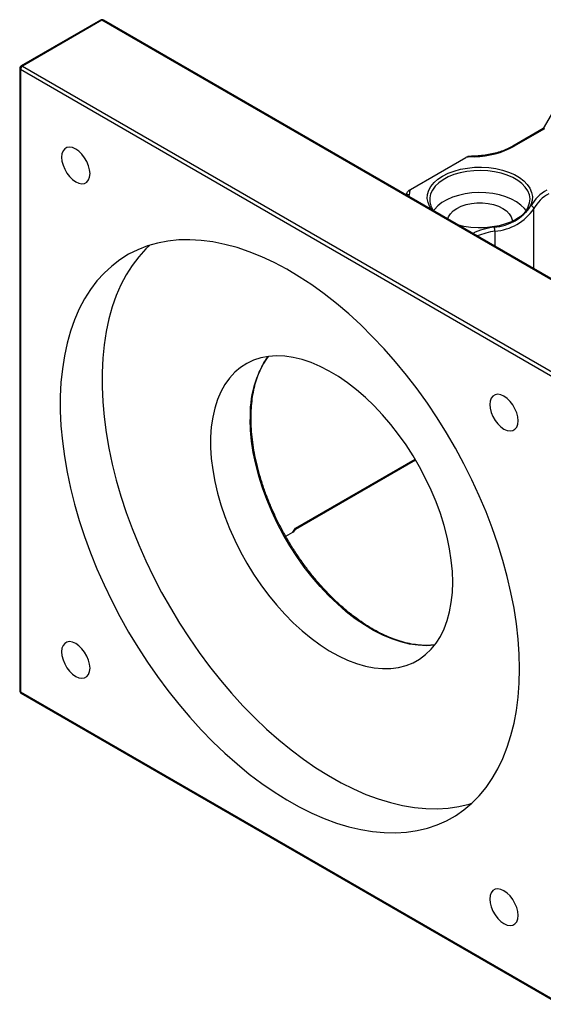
# Model space of a CAD drawing. Header units: millimetres. Extents: x 39 to 284, y 19 to 199.
# Tile 5 of 6: x 193 to 223, y 109 to 165. Entities that reach past the tile are written whole.
import ezdxf

# ---------------------------------------------------------------- set-up
doc = ezdxf.new("R2010")
doc.units = ezdxf.units.MM

msp = doc.modelspace()

# ---------------------------------------------------------------- linework, layer by layer
at = {"color": 7, "linetype": 'Continuous', "lineweight": 25}
for p, q in [((197.974, 164.7169), (193.4957, 162.1316)), ((198.0574, 164.7087), (193.579, 162.1234)), ((228.4629, 147.1559), (198.0574, 164.7087)), ((228.5463, 147.1642), (198.1407, 164.7169)), ((193.4123, 161.9873), (193.4123, 126.876)), ((223.8668, 144.3665), (193.4612, 161.9193)), ((193.4612, 161.9193), (193.4612, 126.808)), ((193.579, 162.1234), (223.9846, 144.5706)), ((224.1241, 160.5986), (222.9686, 158.5973)), ((222.9728, 158.5997), (221.2471, 157.6035)), ((223.0418, 158.5832), (221.3305, 157.5952)), ((215.4679, 155.1634), (218.5949, 156.9685)), ((208.975, 135.9812), (215.761, 139.8987)), ((208.4305, 135.5872), (208.8334, 135.8198)), ((208.8334, 135.8198), (208.9748, 136.0375)), ((208.9182, 135.8939), (208.9778, 135.9856)), ((193.4612, 126.808), (223.8668, 109.2552)), ((193.4957, 126.7317), (223.9013, 109.1789))]:
    msp.add_line(p, q, dxfattribs=at)
at = {"color": 8, "linetype": 'Continuous', "lineweight": 25}
for p, q in [((215.3985, 154.8693), (215.3808, 154.7644)), ((222.4374, 150.6907), (222.4374, 154.0755)), ((220.2436, 152.809), (220.2436, 151.9572)), ((208.9748, 136.0375), (215.736, 139.9407))]:
    msp.add_line(p, q, dxfattribs=at)
at = {"color": 7, "linetype": 'Continuous', "lineweight": 25, "flags": 128}
for points in [[(197.382, 156.0536), (197.3619, 156.2711), (197.3026, 156.5009), (197.2072, 156.7315), (197.0803, 156.9513), (196.9283, 157.1492), (196.7589, 157.3155), (196.5806, 157.4416), (196.4023, 157.5213), (196.2329, 157.5507), (196.081, 157.5282), (195.9541, 157.4549), (195.8586, 157.3345), (195.7993, 157.1731), (195.7792, 156.9788), (195.7993, 156.7613), (195.8586, 156.5315), (195.9541, 156.3009), (196.081, 156.0811), (196.2329, 155.8832), (196.4023, 155.7169), (196.5806, 155.5908), (196.7589, 155.511), (196.9283, 155.4817), (197.0803, 155.5042), (197.2072, 155.5775), (197.3026, 155.6979), (197.3619, 155.8592), (197.382, 156.0536)], [(221.4383, 153.4672), (221.5903, 153.567), (221.817, 153.754), (221.9965, 153.9573), (222.1252, 154.173), (222.2006, 154.397), (222.2213, 154.6249), (222.1869, 154.8522), (222.0979, 155.0746), (221.9563, 155.2876), (221.7646, 155.4872), (221.5268, 155.6695), (221.2472, 155.8308), (220.9316, 155.9681), (220.5858, 156.0788), (220.2168, 156.1606), (219.8316, 156.2119), (219.4379, 156.2318), (219.0431, 156.2198), (218.6551, 156.1763), (218.2813, 156.102), (217.9291, 155.9984), (217.6053, 155.8675), (217.3162, 155.7119), (217.0675, 155.5345), (216.8639, 155.3389), (216.7094, 155.1289), (216.6071, 154.9085), (216.559, 154.682), (216.5659, 154.4538), (216.6277, 154.2284), (216.7433, 154.0102), (216.7708, 153.9704)], [(217.2907, 155.9162), (217.5958, 156.0699), (217.9344, 156.1981), (218.3001, 156.2985), (218.686, 156.3692), (219.085, 156.4089), (219.4897, 156.4169), (219.8925, 156.393), (220.2859, 156.3376), (220.6625, 156.2519), (221.0155, 156.1373), (221.3381, 155.9961), (221.6244, 155.8308), (221.8691, 155.6445), (222.0675, 155.4408), (222.2161, 155.2233), (222.3119, 154.9962), (222.3533, 154.7637), (222.3395, 154.5301), (222.2707, 154.2998), (222.1482, 154.077), (221.9743, 153.8659), (221.7523, 153.6704), (221.4862, 153.4942), (221.181, 153.3406), (220.8424, 153.2124), (220.4767, 153.112), (220.0908, 153.0413), (219.6918, 153.0016), (219.2871, 152.9936), (218.8843, 153.0175), (218.4909, 153.0729), (218.2027, 153.1354)], [(216.669, 154.0208), (216.5607, 154.1872), (216.4649, 154.4143), (216.4235, 154.6468), (216.4373, 154.8804), (216.5061, 155.1107), (216.6286, 155.3335), (216.8025, 155.5446), (217.0246, 155.7401), (217.2907, 155.9162)], [(222.006, 153.9704), (221.9129, 154.0869), (221.7093, 154.2825), (221.4606, 154.4599), (221.1715, 154.6155), (220.8477, 154.7464), (220.4955, 154.85), (220.1217, 154.9243), (219.7337, 154.9678), (219.339, 154.9797), (218.9452, 154.9599), (218.56, 154.9085), (218.191, 154.8267), (217.8453, 154.7161), (217.5296, 154.5788), (217.2501, 154.4174), (217.0122, 154.2352), (216.8205, 154.0356), (216.7708, 153.9704)], [(217.5745, 153.498), (217.6175, 153.6183), (217.7268, 153.7916), (217.8866, 153.9514), (218.092, 154.0927), (218.3369, 154.2113), (218.6136, 154.3035), (218.9139, 154.3666), (219.2286, 154.3987), (219.5482, 154.3987), (219.8629, 154.3666), (220.1632, 154.3035), (220.44, 154.2113), (220.6848, 154.0927), (220.8902, 153.9514), (221.05, 153.7916), (221.1593, 153.6183), (221.2148, 153.4366), (221.2217, 153.3443)], [(221.6276, 128.1035), (221.6082, 128.9322), (221.5503, 129.7807), (221.4538, 130.6465), (221.3192, 131.5271), (221.1469, 132.4199), (220.9372, 133.322), (220.691, 134.231), (220.4088, 135.1439), (220.0916, 136.0582), (219.7403, 136.9711), (219.356, 137.8799), (218.9397, 138.7818), (218.4928, 139.6742), (218.0165, 140.5544), (217.5123, 141.4197), (216.9817, 142.2677), (216.4263, 143.0957), (215.8477, 143.9013), (215.2477, 144.6821), (214.6281, 145.4358), (213.9906, 146.1601), (213.3372, 146.8528), (212.6699, 147.5119), (211.9907, 148.1354), (211.3015, 148.7214), (210.6044, 149.2683), (209.9016, 149.7743), (209.195, 150.238), (208.4869, 150.658), (207.7793, 151.033), (207.0743, 151.3619), (206.3741, 151.6437), (205.6807, 151.8776), (204.9962, 152.0629), (204.3227, 152.199), (203.6621, 152.2855), (203.0165, 152.3222), (202.3877, 152.309), (201.7776, 152.2458), (201.1881, 152.1329), (200.6209, 151.9707), (200.0777, 151.7596), (199.5601, 151.5002), (199.0697, 151.1933), (198.6079, 150.8398), (198.1762, 150.4408), (197.7757, 149.9975), (197.4077, 149.5112), (197.0734, 148.9833), (196.7736, 148.4154), (196.5093, 147.8093), (196.2813, 147.1667), (196.0902, 146.4895), (195.9366, 145.7798), (195.8211, 145.0397), (195.7438, 144.2713), (195.7052, 143.4771), (195.7052, 142.6593), (195.7438, 141.8204), (195.8211, 140.9629), (195.9366, 140.0893), (196.0902, 139.2023), (196.2813, 138.3046), (196.5093, 137.3987), (196.7736, 136.4874), (197.0734, 135.5734), (197.4077, 134.6595), (197.7757, 133.7483), (198.1762, 132.8426), (198.6079, 131.9451), (199.0697, 131.0585), (199.5601, 130.1854), (200.0777, 129.3284), (200.6209, 128.4901), (201.1881, 127.673), (201.7776, 126.8795), (202.3877, 126.112), (203.0165, 125.3727), (203.6621, 124.664), (204.3227, 123.9878), (204.9962, 123.3463), (205.6807, 122.7413), (206.3741, 122.1746), (207.0743, 121.648), (207.7793, 121.1629), (208.4869, 120.7209), (209.195, 120.3233), (209.9016, 119.9712), (210.6044, 119.6658), (211.3015, 119.4078), (211.9907, 119.1982), (212.6699, 119.0374), (213.3372, 118.926), (213.9906, 118.8644), (214.6281, 118.8527), (215.2477, 118.8909), (215.8477, 118.9789), (216.4263, 119.1165), (216.9817, 119.3033), (217.5123, 119.5386), (218.0165, 119.8219), (218.4928, 120.1522), (218.9397, 120.5286), (219.356, 120.9499), (219.7403, 121.4149), (220.0916, 121.9222), (220.4088, 122.4702), (220.691, 123.0574), (220.9372, 123.682), (221.1469, 124.3422), (221.3192, 125.0359), (221.4538, 125.7611), (221.5503, 126.5156), (221.6082, 127.2972), (221.6276, 128.1035)], [(200.7526, 152.0134), (200.5332, 151.8015), (200.1327, 151.3582), (199.7648, 150.8719), (199.4304, 150.344), (199.1306, 149.7761), (198.8663, 149.17), (198.6383, 148.5274), (198.4472, 147.8502), (198.2937, 147.1405), (198.1781, 146.4004), (198.1009, 145.632), (198.0622, 144.8378), (198.0622, 144.02), (198.1009, 143.1811), (198.1781, 142.3236), (198.2937, 141.45), (198.4472, 140.563), (198.6383, 139.6652), (198.8663, 138.7594), (199.1306, 137.8481), (199.4304, 136.9341), (199.7648, 136.0202), (200.1327, 135.109), (200.5332, 134.2033), (200.9649, 133.3058), (201.4267, 132.4192), (201.9171, 131.5461), (202.4347, 130.6891), (202.9779, 129.8508), (203.5451, 129.0337), (204.1346, 128.2402), (204.7447, 127.4727), (205.3735, 126.7334), (206.0191, 126.0247), (206.6797, 125.3485), (207.3533, 124.707), (208.0377, 124.102), (208.7311, 123.5353), (209.4313, 123.0087), (210.1363, 122.5236), (210.8439, 122.0816), (211.552, 121.684), (212.2586, 121.3319), (212.9614, 121.0265), (213.6585, 120.7685), (214.3477, 120.5588), (215.027, 120.3981), (215.6943, 120.2867), (216.3476, 120.2251), (216.9851, 120.2134), (217.6048, 120.2516), (218.2048, 120.3396), (218.7833, 120.4772), (218.9323, 120.5218)], [(217.8563, 133.002), (217.8368, 133.6102), (217.7781, 134.2376), (217.6808, 134.8805), (217.5454, 135.5352), (217.3725, 136.1981), (217.1633, 136.8652), (216.9189, 137.5328), (216.6407, 138.197), (216.3303, 138.8541), (215.9896, 139.5003), (215.6203, 140.1319), (215.2247, 140.7452), (214.805, 141.3368), (214.3637, 141.9032), (213.9032, 142.4412), (213.4262, 142.9478), (212.9354, 143.42), (212.4337, 143.8552), (211.9239, 144.2508), (211.4089, 144.6045), (210.8916, 144.9144), (210.3751, 145.1787), (209.8623, 145.3958), (209.3562, 145.5645), (208.8596, 145.6839), (208.3753, 145.7532), (207.9063, 145.7721), (207.455, 145.7405), (207.0242, 145.6585), (206.6163, 145.5266), (206.2336, 145.3455), (205.8783, 145.1164), (205.5525, 144.8405), (205.258, 144.5193), (204.9965, 144.1548), (204.7696, 143.749), (204.5784, 143.3043), (204.4241, 142.8232), (204.3077, 142.3084), (204.2296, 141.7628), (204.1905, 141.1898), (204.1905, 140.5924), (204.2296, 139.9741), (204.3077, 139.3385), (204.4241, 138.6892), (204.5784, 138.03), (204.7696, 137.3645), (204.9965, 136.6967), (205.258, 136.0303), (205.5525, 135.3691), (205.8783, 134.717), (206.2336, 134.0777), (206.6163, 133.4548), (207.0242, 132.8519), (207.455, 132.2725), (207.9063, 131.7199), (208.3753, 131.1972), (208.8596, 130.7074), (209.3562, 130.2534), (209.8623, 129.8378), (210.3751, 129.4628), (210.8916, 129.1308), (211.4089, 128.8435), (211.9239, 128.6026), (212.4337, 128.4096), (212.9354, 128.2654), (213.4262, 128.171), (213.9032, 128.1268), (214.3637, 128.1332), (214.805, 128.1901), (215.2247, 128.2971), (215.6203, 128.4537), (215.9896, 128.6589), (216.3303, 128.9117), (216.6407, 129.2104), (216.9189, 129.5535), (217.1633, 129.9389), (217.3725, 130.3645), (217.5454, 130.8277), (217.6808, 131.3261), (217.7781, 131.8566), (217.8368, 132.4163), (217.8563, 133.002)], [(221.5487, 142.1024), (221.5286, 142.32), (221.4693, 142.5498), (221.3738, 142.7804), (221.2469, 143.0001), (221.095, 143.1981), (220.9256, 143.3643), (220.7473, 143.4905), (220.569, 143.5702), (220.3996, 143.5996), (220.2476, 143.577), (220.1207, 143.5038), (220.0253, 143.3834), (219.966, 143.222), (219.9459, 143.0277), (219.966, 142.8102), (220.0253, 142.5804), (220.1207, 142.3498), (220.2476, 142.13), (220.3996, 141.932), (220.569, 141.7658), (220.7473, 141.6397), (220.9256, 141.5599), (221.095, 141.5306), (221.2469, 141.5531), (221.3738, 141.6264), (221.4693, 141.7467), (221.5286, 141.9081), (221.5487, 142.1024)], [(197.382, 128.1468), (197.3619, 128.3643), (197.3026, 128.5941), (197.2072, 128.8247), (197.0803, 129.0445), (196.9283, 129.2425), (196.7589, 129.4087), (196.5806, 129.5348), (196.4023, 129.6146), (196.2329, 129.6439), (196.081, 129.6214), (195.9541, 129.5481), (195.8586, 129.4278), (195.7993, 129.2664), (195.7792, 129.072), (195.7993, 128.8545), (195.8586, 128.6247), (195.9541, 128.3941), (196.081, 128.1743), (196.2329, 127.9764), (196.4023, 127.8102), (196.5806, 127.684), (196.7589, 127.6043), (196.9283, 127.5749), (197.0803, 127.5975), (197.2072, 127.6707), (197.3026, 127.7911), (197.3619, 127.9525), (197.382, 128.1468)], [(221.5487, 114.1957), (221.5286, 114.4132), (221.4693, 114.643), (221.3738, 114.8736), (221.2469, 115.0934), (221.095, 115.2913), (220.9256, 115.4576), (220.7473, 115.5837), (220.569, 115.6635), (220.3996, 115.6928), (220.2476, 115.6703), (220.1207, 115.597), (220.0253, 115.4766), (219.966, 115.3153), (219.9459, 115.1209), (219.966, 114.9034), (220.0253, 114.6736), (220.1207, 114.443), (220.2476, 114.2232), (220.3996, 114.0253), (220.569, 113.859), (220.7473, 113.7329), (220.9256, 113.6531), (221.095, 113.6238), (221.2469, 113.6463), (221.3738, 113.7196), (221.4693, 113.84), (221.5286, 114.0013), (221.5487, 114.1957)]]:
    msp.add_lwpolyline(points, dxfattribs=at)
at = {"color": 8, "linetype": 'Continuous', "lineweight": 25, "flags": 128}
for points in [[(216.8421, 129.4501), (216.8261, 129.448), (216.3749, 129.4164), (215.9058, 129.4353), (215.4215, 129.5046), (214.9249, 129.624), (214.4188, 129.7927), (213.906, 130.0098), (213.3895, 130.2741), (212.8723, 130.584), (212.3573, 130.9377), (211.8474, 131.3333), (211.3457, 131.7685), (210.8549, 132.2407), (210.3779, 132.7473), (209.9174, 133.2853), (209.4761, 133.8517), (209.0564, 134.4433), (208.6608, 135.0566), (208.2916, 135.6882), (207.9508, 136.3344), (207.6404, 136.9915), (207.3622, 137.6557), (207.1178, 138.3233), (206.9086, 138.9904), (206.7358, 139.6533), (206.6003, 140.308), (206.503, 140.9509), (206.4444, 141.5783), (206.4248, 142.1865)], [(193.4612, 126.808), (193.4634, 126.7828), (193.4701, 126.7611), (193.481, 126.7439), (193.4957, 126.7317), (193.4957, 126.7317)]]:
    msp.add_lwpolyline(points, dxfattribs=at)
at = {"color": 7, "linetype": 'Continuous', "lineweight": 25}
for centre, radius, start, end in [((198.0574, 164.5726), 0.1667, 60.00269, 119.99731), ((193.579, 161.9873), 0.1667, 119.99731, 180), ((193.717, 161.9076), 0.2561, 122.6043, 177.39619), ((218.9955, 161.9383), 4.9309, 271.26364, 298.26393), ((219.3821, 150.2168), 6.7974, 92.34313, 96.65096), ((216.7971, 154.6944), 1.4095, 160.56813, 172.87386), ((224.182, 153.2017), 2.1685, 117.75954, 151.46564), ((224.2518, 153.0889), 2.0652, 117.75959, 151.4656), ((220.0049, 155.7732), 2.7423, 274.04965, 325.94498), ((220.0392, 155.6964), 2.8947, 274.04965, 325.94498), ((222.2562, 154.0565), 0.1822, 5.97652, 83.45528), ((219.6332, 152.8077), 0.6104, 0.12351, 22.14127), ((193.579, 126.876), 0.1667, 180, 240.00269)]:
    msp.add_arc(centre, radius, start, end, dxfattribs=at)
at = {"color": 8, "linetype": 'Continuous', "lineweight": 25}
for centre, radius, start, end in [((198.0085, 164.6405), 0.0838, 54.38064, 114.30842), ((198.1062, 164.6405), 0.0838, 65.69002, 125.61978), ((193.4958, 161.9956), 0.0838, 185.70023, 245.62568), ((193.5302, 162.0552), 0.0838, 54.38064, 114.30842), ((221.282, 157.5309), 0.0806, 53.03625, 115.6878), ((219.0547, 157.0134), 0.0498, 354.47074, 30.98222), ((215.3871, 154.6939), 0.1757, 86.2795, 130.77105), ((220.9383, 148.2578), 4.8369, 98.79635, 113.80412), ((220.9673, 148.1711), 4.694, 98.86855, 111.58007), ((212.1333, 142.4772), 5.716, 145.21135, 182.91428), ((193.4958, 126.8844), 0.0838, 185.70023, 245.62568)]:
    msp.add_arc(centre, radius, start, end, dxfattribs=at)
at = {"color": 7, "linetype": 'Continuous', "lineweight": 25}
for centre, major_axis, ratio, start_param, end_param in [((208.7156, 135.8878), (0.2159, 0.07), 0.4861715, 5.1254451, 5.742908), ((208.857, 136.1056), (-0.1176, 0.1239), 0.350772, 3.225601, 3.8430638)]:
    msp.add_ellipse(centre, major_axis=major_axis, ratio=ratio, start_param=start_param, end_param=end_param, dxfattribs=at)
for points, knots in [([(221.2471, 157.6035), (221.1974, 157.5758), (221.0526, 157.4953), (220.7868, 157.3764), (220.444, 157.2562), (220.0767, 157.1599), (219.6912, 157.0896), (219.3617, 157.0525), (219.1624, 157.0423), (219.0974, 157.039)], [0, 0, 0, 0, 0.0868458, 0.2528817, 0.4191731, 0.5856813, 0.7523968, 0.9192759, 1, 1, 1, 1]), ([(218.5949, 156.9685), (218.6144, 156.9791), (218.6549, 157.0011), (218.6931, 157.0077), (218.7128, 157.0111)], [0, 0, 0, 0, 0.4839213, 1, 1, 1, 1]), ([(219.0974, 157.039), (219.0181, 157.0353), (218.8891, 157.0293), (218.7618, 157.0161), (218.7128, 157.0111)], [0, 0, 0, 0, 0.6150575, 1, 1, 1, 1]), ([(215.2636, 154.9093), (215.2636, 154.9217), (215.2662, 154.9357), (215.2752, 154.9634), (215.2816, 154.9775), (215.304, 155.0176), (215.3226, 155.0416), (215.382, 155.1062), (215.4253, 155.1387), (215.4679, 155.1634)], [0, 0, 0, 0, 0.125, 0.125, 0.25, 0.25, 0.5, 0.5, 1, 1, 1, 1]), ([(215.2679, 154.9395), (215.2676, 154.9386), (215.2578, 154.906), (215.2534, 154.8727), (215.2492, 154.8404)], [0, 0, 0, 0, 0.0289301, 1, 1, 1, 1]), ([(216.8286, 129.4576), (216.6931, 129.4456), (216.4197, 129.4214), (215.9865, 129.441), (215.5378, 129.5016), (215.0772, 129.6071), (214.6074, 129.7558), (214.1306, 129.9472), (213.6491, 130.1805), (213.1654, 130.4545), (212.6819, 130.768), (212.2011, 131.1194), (211.7254, 131.507), (211.2574, 131.929), (210.7994, 132.3831), (210.3539, 132.8671), (209.9232, 133.3786), (209.5094, 133.915), (209.1147, 134.4735), (208.7412, 135.0513), (208.3908, 135.6453), (208.0653, 136.2527), (207.7663, 136.8702), (207.4954, 137.4947), (207.2539, 138.123), (207.0431, 138.7518), (206.864, 139.3778), (206.7175, 139.998), (206.6043, 140.609), (206.5248, 141.2077), (206.4822, 141.7568), (206.4711, 142.2005), (206.4782, 142.6331), (206.5076, 143.084), (206.5764, 143.5946), (206.6785, 144.0779), (206.8135, 144.531), (206.9796, 144.9531), (207.1795, 145.3375), (207.3355, 145.5952), (207.4326, 145.7127), (207.444, 145.7264)], [0, 0, 0, 0, 0.0263913, 0.0532838, 0.0800915, 0.1068341, 0.1335321, 0.1602028, 0.1868595, 0.2135115, 0.2401637, 0.2668199, 0.2934827, 0.320153, 0.3468311, 0.3735164, 0.4002081, 0.4269051, 0.4536064, 0.4803105, 0.5070163, 0.5337224, 0.5604271, 0.5871291, 0.6138269, 0.6405193, 0.667205, 0.6938827, 0.7205515, 0.7472106, 0.7738598, 0.7958073, 0.8097978, 0.8364257, 0.8630531, 0.8896822, 0.9163224, 0.9429869, 0.9696934, 0.9964629, 1, 1, 1, 1])]:
    msp.add_open_spline(points, degree=3, knots=knots, dxfattribs=at)

doc.saveas('drawing.dxf')
